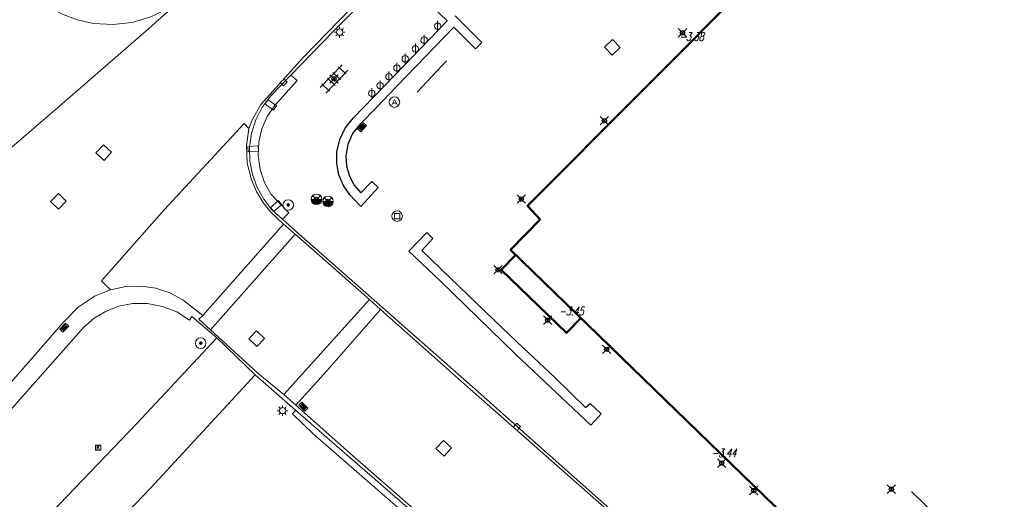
# Model space of a CAD drawing. Header units: metres. Extents: x 113132 to 113925, y 483082 to 483769.
# Tile 52 of 54: x 113676 to 113722, y 483327 to 483350. Entities that reach past the tile are written whole.
import ezdxf
from ezdxf.enums import TextEntityAlignment as Align

# ---------------------------------------------------------------- set-up
doc = ezdxf.new("R2010")
doc.units = ezdxf.units.M
doc.header["$PDMODE"] = 35
doc.header["$PDSIZE"] = 0.2
doc.layers.add('$detailpunten', color=4, linetype='CONTINUOUS')
for name, color, linetype, lineweight in [('AVBK_afvalbak', 7, 'CONTINUOUS', 18), ('BDVK_verkeersbord', 7, 'CONTINUOUS', 18), ('BSBL_Beton_schampblok', 7, 'CONTINUOUS', 18), ('DRPL_dorpelhoogte', 6, 'CONTINUOUS', 18), ('FTSR_fietsenrek', 7, 'CONTINUOUS', 18), ('GBGB_gevel_bijgebouw', 1, 'CONTINUOUS', 35), ('GHGB_gevel_hoofdgebouw', 1, 'CONTINUOUS', 50), ('KASF_kant_asfalt', 7, 'CONTINUOUS', 18), ('KKLI_kant_klinkers', 7, 'CONTINUOUS', 18), ('KMUU_muur_kant', 1, 'CONTINUOUS', 25), ('KOLK_straatkolk', 7, 'CONTINUOUS', 18), ('KOVM_kant_overig_materiaal', 6, 'CONTINUOUS', 18), ('KSTO_kast_overig', 1, 'CONTINUOUS', 18), ('KTEG_kant_tegels', 7, 'CONTINUOUS', 18), ('LNTP_lantaarnpaal', 7, 'CONTINUOUS', 18), ('PLST_paal_staal', 7, 'CONTINUOUS', 18), ('RPUT_rioolput_inspectieput', 7, 'CONTINUOUS', 18), ('TGLS_tegels', 7, 'CONTINUOUS', 18), ('TKLK_trottoirkolk', 7, 'CONTINUOUS', 18), ('WAPU_Waterleidingput_afsluiter', 7, 'CONTINUOUS', 18)]:
    doc.layers.add(name, color=color, linetype=linetype, lineweight=lineweight)
doc.layers.add('Defpoints2', color=11, linetype='CONTINUOUS', lineweight=18, plot=False)
doc.styles.add('Romans', font='romans.shx', dxfattribs={"width": 0.7, "height": 2})
doc.styles.get("Standard").update_dxf_attribs({"font": 'romans.shx', "height": 0.9})

# ---------------------------------------------------------------- blocks, each defined once
blk = doc.blocks.new('BSBL-flat-1')
at = {"layer": 'BSBL_Beton_schampblok'}
for points in [[(-0.276, 0.045), (-0.13, 0.248)], [(-0.276, 0.045), (0.13, -0.248)], [(-0.13, 0.248), (0.276, -0.045)], [(0.13, -0.248), (0.276, -0.045)]]:
    blk.add_lwpolyline(points, dxfattribs=at)
blk = doc.blocks.new('mvpnt-flat-466')
at = {"layer": '$detailpunten', "linetype": 'Continuous'}
blk.add_point((0, 0), dxfattribs=at)
blk = doc.blocks.new('mvpnt-flat-468')
at = {"layer": '$detailpunten', "linetype": 'Continuous'}
blk.add_point((0, 0), dxfattribs=at)
blk = doc.blocks.new('mvpnt-flat-469')
at = {"layer": '$detailpunten', "linetype": 'Continuous'}
blk.add_point((0, 0), dxfattribs=at)
blk = doc.blocks.new('mvpnt-flat-470')
at = {"layer": '$detailpunten', "linetype": 'Continuous'}
blk.add_point((0, 0), dxfattribs=at)
blk = doc.blocks.new('mvpnt-flat-471')
at = {"layer": '$detailpunten', "linetype": 'Continuous'}
blk.add_point((0, 0), dxfattribs=at)
blk = doc.blocks.new('mvpnt-flat-472')
at = {"layer": '$detailpunten', "linetype": 'Continuous'}
blk.add_point((0, 0), dxfattribs=at)
blk = doc.blocks.new('mvpnt-flat-473')
at = {"layer": '$detailpunten', "linetype": 'Continuous'}
blk.add_point((0, 0), dxfattribs=at)
blk = doc.blocks.new('mvpnt-flat-474')
at = {"layer": '$detailpunten', "linetype": 'Continuous'}
blk.add_point((0, 0), dxfattribs=at)
blk = doc.blocks.new('mvpnt-flat-475')
at = {"layer": '$detailpunten', "linetype": 'Continuous'}
blk.add_point((0, 0), dxfattribs=at)
blk = doc.blocks.new('mvpnt-flat-478')
at = {"layer": '$detailpunten', "linetype": 'Continuous'}
blk.add_point((0, 0), dxfattribs=at)
blk = doc.blocks.new('mvpnt-flat-479')
at = {"layer": '$detailpunten', "linetype": 'Continuous'}
blk.add_point((0, 0), dxfattribs=at)
blk = doc.blocks.new('mvpnt-flat-512')
at = {"layer": '$detailpunten', "linetype": 'Continuous'}
blk.add_point((0, 0), dxfattribs=at)
blk = doc.blocks.new('TKLK-flat-51')
at = {"layer": 'TKLK_trottoirkolk'}
for points in [[(0.071, 0.27), (-0.094, 0.082)], [(0.258, 0.105), (0.071, 0.27)], [(0.094, -0.082), (0.258, 0.105)]]:
    blk.add_lwpolyline(points, dxfattribs=at)
blk = doc.blocks.new('LNTP-flat-71')
at = {"layer": 'LNTP_lantaarnpaal'}
for points in [[(-0.25, 0), (-0.15, 0)], [(-0.177, 0.177), (-0.106, 0.106)], [(0, 0.25), (0, 0.15)], [(0.177, 0.177), (0.106, 0.106)], [(0.25, 0), (0.15, 0)], [(-0.177, -0.177), (-0.106, -0.106)], [(0, -0.25), (0, -0.15)], [(0.177, -0.177), (0.106, -0.106)]]:
    blk.add_lwpolyline(points, dxfattribs=at)
blk.add_circle((0, 0), 0.15, dxfattribs=at)
blk = doc.blocks.new('KOLK-flat-55')
at = {"layer": 'KOLK_straatkolk'}
for p, q in [((-0.21, -0.076), (0.066, 0.214)), ((-0.14, -0.074), (0.067, 0.143)), ((-0.104, -0.108), (0.104, 0.108)), ((-0.067, -0.143), (0.14, 0.074)), ((0.21, 0.076), (-0.066, -0.214)), ((0.066, 0.214), (0.21, 0.076)), ((-0.066, -0.214), (-0.21, -0.076))]:
    blk.add_line(p, q, dxfattribs=at)
blk = doc.blocks.new('RPUT-flat-24')
at = {"layer": 'RPUT_rioolput_inspectieput'}
for p, q in [((-0.018, 0.371), (-0.371, -0.018)), ((0.371, 0.018), (-0.018, 0.371)), ((0.018, -0.371), (0.371, 0.018)), ((-0.371, -0.018), (0.018, -0.371))]:
    blk.add_line(p, q, dxfattribs=at)
blk = doc.blocks.new('KOLK-flat-56')
at = {"layer": 'KOLK_straatkolk'}
for p, q in [((-0.212, 0.07), (-0.071, 0.212)), ((0.071, -0.212), (-0.212, 0.07)), ((-0.142, 0.07), (0.071, -0.141)), ((-0.106, 0.106), (0.106, -0.106)), ((-0.071, 0.212), (0.212, -0.07)), ((-0.071, 0.141), (0.142, -0.07)), ((0.212, -0.07), (0.071, -0.212))]:
    blk.add_line(p, q, dxfattribs=at)
blk = doc.blocks.new('RPUT-flat-25')
at = {"layer": 'RPUT_rioolput_inspectieput'}
for p, q in [((-0.008, 0.371), (-0.371, -0.008)), ((0.371, 0.008), (-0.008, 0.371)), ((0.008, -0.371), (0.371, 0.008)), ((-0.371, -0.008), (0.008, -0.371))]:
    blk.add_line(p, q, dxfattribs=at)
blk = doc.blocks.new('BDVK-flat-38')
at = {"layer": 'BDVK_verkeersbord'}
for points in [[(-0.062, 0), (0.062, 0)], [(-0.057, 0.025), (0.057, 0.025)], [(-0.038, 0.05), (0.038, 0.05)], [(-0.057, -0.025), (0.057, -0.025)], [(-0.038, -0.05), (0.038, -0.05)]]:
    blk.add_lwpolyline(points, dxfattribs=at)
for radius in [0.25, 0.0625]:
    blk.add_circle((0, 0), radius, dxfattribs=at)
blk = doc.blocks.new('KSTO-flat-2')
at = {"layer": 'KSTO_kast_overig'}
for p, q in [((0.125, 0.125), (-0.125, 0.125)), ((-0.125, 0.125), (-0.125, -0.125)), ((0.125, -0.125), (0.125, 0.125)), ((-0.125, -0.125), (0.125, -0.125))]:
    blk.add_line(p, q, dxfattribs=at)
at = {"layer": 'KSTO_kast_overig', "style": 'Romans', "width": 0.7}
blk.add_text('K', height=0.2, dxfattribs=at).set_placement((-0.068, -0.095))
blk.add_attdef('OMSCHRIJVING', (0.3, 0.3), '', height=0.45, dxfattribs=at)
blk = doc.blocks.new('WAPU-flat-12')
at = {"layer": 'WAPU_Waterleidingput_afsluiter'}
blk.add_lwpolyline([(-0.25, 0), (0.25, 0), (0.225, -0.05), (-0.225, -0.05), (-0.2, -0.1), (0.2, -0.1), (0.175, -0.15), (-0.175, -0.15), (-0.1, -0.2), (0.1, -0.2), (0, -0.25)], dxfattribs=at)
for start, end in [(90, 270), (270, 90)]:
    blk.add_arc((0, 0), 0.25, start, end, dxfattribs=at)
blk = doc.blocks.new('WAPU-flat-13')
at = {"layer": 'WAPU_Waterleidingput_afsluiter'}
blk.add_lwpolyline([(-0.25, 0), (0.25, 0), (0.225, -0.05), (-0.225, -0.05), (-0.2, -0.1), (0.2, -0.1), (0.175, -0.15), (-0.175, -0.15), (-0.1, -0.2), (0.1, -0.2), (0, -0.25)], dxfattribs=at)
for start, end in [(90, 270), (270, 90)]:
    blk.add_arc((0, 0), 0.25, start, end, dxfattribs=at)
blk = doc.blocks.new('RPUT-flat-26')
at = {"layer": 'RPUT_rioolput_inspectieput'}
for p, q in [((0.004, 0.371), (-0.371, 0.004)), ((-0.371, 0.004), (-0.004, -0.371)), ((0.371, -0.004), (0.004, 0.371)), ((-0.004, -0.371), (0.371, -0.004))]:
    blk.add_line(p, q, dxfattribs=at)
blk = doc.blocks.new('KOLK-flat-57')
at = {"layer": 'KOLK_straatkolk'}
for p, q in [((-0.211, -0.074), (0.067, 0.213)), ((0.068, 0.143), (-0.14, -0.073)), ((0.104, 0.108), (-0.104, -0.108)), ((0.14, 0.073), (-0.068, -0.143)), ((0.211, 0.074), (-0.067, -0.213)), ((0.067, 0.213), (0.211, 0.074)), ((-0.067, -0.213), (-0.211, -0.074))]:
    blk.add_line(p, q, dxfattribs=at)
blk = doc.blocks.new('PLST-flat-7')
at = {"layer": 'PLST_paal_staal'}
blk.add_lwpolyline([(-0.125, -0.125), (0.125, -0.125), (0.125, 0.125), (-0.125, 0.125), (-0.125, -0.125)], dxfattribs=at)
blk.add_circle((0, 0), 0.25, dxfattribs=at)
blk = doc.blocks.new('AVBK-flat-10')
at = {"layer": 'AVBK_afvalbak'}
for points in [[(-0.125, -0.125), (0, 0.125), (0.125, -0.125)], [(-0.087, -0.05), (0.087, -0.05)]]:
    blk.add_lwpolyline(points, dxfattribs=at)
for start, end in [(0, 180), (180, 0)]:
    blk.add_arc((0, 0), 0.25, start, end, dxfattribs=at)
blk = doc.blocks.new('FTSR-flat-17')
at = {"layer": 'FTSR_fietsenrek'}
blk.add_lwpolyline([(0, -0.25), (0, 0.25)], dxfattribs=at)
blk.add_circle((0, 0), 0.15, dxfattribs=at)
blk = doc.blocks.new('FTSR-flat-18')
at = {"layer": 'FTSR_fietsenrek'}
blk.add_lwpolyline([(0, -0.25), (0, 0.25)], dxfattribs=at)
blk.add_circle((0, 0), 0.15, dxfattribs=at)
blk = doc.blocks.new('FTSR-flat-19')
at = {"layer": 'FTSR_fietsenrek'}
blk.add_lwpolyline([(0, -0.25), (0, 0.25)], dxfattribs=at)
blk.add_circle((0, 0), 0.15, dxfattribs=at)
blk = doc.blocks.new('FTSR-flat-20')
at = {"layer": 'FTSR_fietsenrek'}
blk.add_lwpolyline([(0, -0.25), (0, 0.25)], dxfattribs=at)
blk.add_circle((0, 0), 0.15, dxfattribs=at)
blk = doc.blocks.new('FTSR-flat-21')
at = {"layer": 'FTSR_fietsenrek'}
blk.add_lwpolyline([(0, -0.25), (0, 0.25)], dxfattribs=at)
blk.add_circle((0, 0), 0.15, dxfattribs=at)
blk = doc.blocks.new('FTSR-flat-22')
at = {"layer": 'FTSR_fietsenrek'}
blk.add_lwpolyline([(0, -0.25), (0, 0.25)], dxfattribs=at)
blk.add_circle((0, 0), 0.15, dxfattribs=at)
blk = doc.blocks.new('FTSR-flat-23')
at = {"layer": 'FTSR_fietsenrek'}
blk.add_lwpolyline([(0, -0.25), (0, 0.25)], dxfattribs=at)
blk.add_circle((0, 0), 0.15, dxfattribs=at)
blk = doc.blocks.new('FTSR-flat-24')
at = {"layer": 'FTSR_fietsenrek'}
blk.add_lwpolyline([(0, -0.25), (0, 0.25)], dxfattribs=at)
blk.add_circle((0, 0), 0.15, dxfattribs=at)
blk = doc.blocks.new('LNTP-flat-72')
at = {"layer": 'LNTP_lantaarnpaal'}
for points in [[(-0.25, 0), (-0.15, 0)], [(-0.177, 0.177), (-0.106, 0.106)], [(0, 0.25), (0, 0.15)], [(0.177, 0.177), (0.106, 0.106)], [(0.25, 0), (0.15, 0)], [(-0.177, -0.177), (-0.106, -0.106)], [(0, -0.25), (0, -0.15)], [(0.177, -0.177), (0.106, -0.106)]]:
    blk.add_lwpolyline(points, dxfattribs=at)
blk.add_circle((0, 0), 0.15, dxfattribs=at)
blk = doc.blocks.new('TGLS-flat-16')
at = {"layer": 'TGLS_tegels'}
for points in [[(-0.653, -0.413), (0.382, 0.672)], [(0.569, 0.234), (0.207, 0.58)], [(-0.382, -0.672), (0.653, 0.413)], [(0.051, -0.308), (-0.31, 0.037)], [(0.31, -0.037), (-0.051, 0.308)], [(-0.569, -0.234), (-0.207, -0.58)]]:
    blk.add_lwpolyline(points, dxfattribs=at)
blk = doc.blocks.new('BSBL-flat-110')
at = {"layer": 'BSBL_Beton_schampblok'}
for points in [[(0.242, 0.139), (-0.257, 0.11)], [(-0.257, 0.11), (-0.242, -0.139)], [(0.242, 0.139), (0.257, -0.11)], [(0.257, -0.11), (-0.242, -0.139)]]:
    blk.add_lwpolyline(points, dxfattribs=at)
blk = doc.blocks.new('BSBL-flat-111')
at = {"layer": 'BSBL_Beton_schampblok'}
for points in [[(0.101, 0.26), (-0.269, -0.075)], [(0.269, 0.075), (-0.101, -0.26)], [(0.101, 0.26), (0.269, 0.075)], [(-0.269, -0.075), (-0.101, -0.26)]]:
    blk.add_lwpolyline(points, dxfattribs=at)
blk = doc.blocks.new('BDVK-flat-40')
at = {"layer": 'BDVK_verkeersbord'}
for points in [[(-0.062, 0), (0.062, 0)], [(-0.057, 0.025), (0.057, 0.025)], [(-0.038, 0.05), (0.038, 0.05)], [(-0.057, -0.025), (0.057, -0.025)], [(-0.038, -0.05), (0.038, -0.05)]]:
    blk.add_lwpolyline(points, dxfattribs=at)
for radius in [0.25, 0.0625]:
    blk.add_circle((0, 0), radius, dxfattribs=at)
blk = doc.blocks.new('TKLK-flat-54')
at = {"layer": 'TKLK_trottoirkolk'}
for points in [[(0.266, -0.084), (0.087, 0.09)], [(-0.086, -0.09), (0.093, -0.263)], [(0.093, -0.263), (0.266, -0.084)]]:
    blk.add_lwpolyline(points, dxfattribs=at)
blk = doc.blocks.new('RPUT-flat-31')
at = {"layer": 'RPUT_rioolput_inspectieput'}
for p, q in [((-0.004, 0.371), (-0.371, -0.004)), ((0.371, 0.004), (-0.004, 0.371)), ((0.004, -0.371), (0.371, 0.004)), ((-0.371, -0.004), (0.004, -0.371))]:
    blk.add_line(p, q, dxfattribs=at)
blk = doc.blocks.new('RPUT-flat-32')
at = {"layer": 'RPUT_rioolput_inspectieput'}
for p, q in [((-0.016, 0.371), (-0.371, -0.016)), ((0.371, 0.016), (-0.016, 0.371)), ((0.016, -0.371), (0.371, 0.016)), ((-0.371, -0.016), (0.016, -0.371))]:
    blk.add_line(p, q, dxfattribs=at)

msp = doc.modelspace()

# ---------------------------------------------------------------- linework, layer by layer
at = {"layer": 'Defpoints2'}
msp.add_lwpolyline([(113695.861, 483348.053), (113694.479, 483346.572)], dxfattribs=at)
at = {"layer": 'GBGB_gevel_bijgebouw'}
msp.add_lwpolyline([(113722.297, 483323.353), (113717.893, 483327.63)], dxfattribs=at)
at = {"layer": 'GHGB_gevel_hoofdgebouw'}
for points in [[(113711.976, 483326.402), (113698.9, 483339.092), (113700.3, 483340.535), (113699.702, 483341.187), (113721.371, 483362.942)], [(113699.146, 483338.854), (113698.46, 483338.148), (113701.548, 483335.156), (113702.231, 483335.86)]]:
    msp.add_lwpolyline(points, dxfattribs=at)
at = {"layer": 'KASF_kant_asfalt'}
for points in [[(113659.189, 483326.117, 0), (113665.131, 483332.852, 0), (113670.18, 483338.587, 0), (113673.481, 483342.353, 0), (113673.918, 483343.069, 0), (113674.201, 483343.747, 0), (113674.565, 483343.37, 0), (113677.536, 483345.927, 0), (113681.626, 483349.477, 0), (113683.471, 483351.125, 0), (113685.543, 483353.278, 0), (113689.029, 483356.821, 0), (113694.241, 483362.143, 0), (113700.206, 483368.284, 0), (113707.518, 483375.796, 0)], [(113697.554, 483356.975, 0), (113694.981, 483354.297, 0), (113693.01, 483352.274, 0), (113689.094, 483348.223, 0), (113687.06, 483345.985, 0), (113686.668, 483345.293, 0), (113686.497, 483344.84, 0), (113686.272, 483345.083, 0)], [(113679.949, 483337.199, 0), (113679.517, 483337.623, 0), (113682.5, 483341.001, 0), (113686.272, 483345.083, 0)], [(113679.215, 483336.911, 0), (113679.949, 483337.199, 0)], [(113679.215, 483336.911, 0), (113678.412, 483336.375, 0), (113677.718, 483335.663, 0), (113672.196, 483329.356, 0), (113666.162, 483322.516, 0), (113660.796, 483316.439, 0), (113657.041, 483312.165, 0)]]:
    msp.add_polyline3d(points, dxfattribs=at)
at = {"layer": 'KKLI_kant_klinkers'}
for points in [[(113683.471, 483351.125, 0), (113682.682, 483350.55, 0), (113681.855, 483350.14, 0), (113680.969, 483349.879, 0), (113680.052, 483349.775, 0), (113679.13, 483349.829, 0), (113678.356, 483350.003, 0), (113677.616, 483350.288, 0), (113676.927, 483350.68, 0), (113676.303, 483351.17, 0)], [(113688.087, 483340.55, 0), (113688.395, 483340.855, 0), (113687.561, 483341.72, 0), (113687.238, 483342.291, 0), (113687.027, 483342.911, 0), (113686.935, 483343.561, 0), (113686.967, 483344.216, 0), (113687.114, 483344.833, 0), (113687.371, 483345.412, 0), (113687.728, 483345.936, 0), (113688.784, 483347.129, 0), (113688.488, 483347.382, 0)], [(113686.497, 483344.84, 0), (113686.383, 483344.026, 0), (113686.425, 483343.205, 0), (113686.621, 483342.407, 0), (113686.857, 483341.858, 0), (113687.166, 483341.348, 0), (113687.543, 483340.885, 0), (113688.137, 483340.311, 0), (113684.309, 483335.985, 0), (113683.369, 483336.728, 0), (113682.752, 483337.058, 0), (113682.087, 483337.277, 0), (113681.394, 483337.378, 0), (113680.663, 483337.354, 0), (113679.949, 483337.199, 0)], [(113688.692, 483339.841, 0), (113688.137, 483340.311, 0)], [(113688.692, 483339.841, 0), (113692.212, 483336.743, 0), (113692.731, 483336.257, 0), (113696.996, 483332.471, 0), (113704.396, 483325.952, 0), (113708.073, 483322.712, 0), (113712.176, 483319.121, 0), (113715.819, 483315.886, 0)], [(113692.731, 483336.257, 0), (113690.19, 483333.359, 0)], [(113684.12, 483335.802, 0), (113684.309, 483335.985, 0)], [(113684.12, 483335.802, 0), (113684.688, 483335.3, 0), (113686.927, 483333.246, 0), (113688.148, 483332.239, 0), (113688.726, 483331.728, 0), (113691.407, 483329.349, 0), (113695.516, 483325.756, 0)], [(113690.19, 483333.359, 0), (113688.726, 483331.728, 0)]]:
    msp.add_polyline3d(points, dxfattribs=at)
at = {"layer": 'KKLI_kant_klinkers', "linetype": 'Continuous'}
for points in [[(113684.688, 483335.3, 0), (113688.692, 483339.841, 0)], [(113692.212, 483336.743, 0), (113688.148, 483332.239, 0)]]:
    msp.add_polyline3d(points, dxfattribs=at)
at = {"layer": 'KMUU_muur_kant'}
for points in [[(113692.54, 483345.845, 0), (113691.756, 483345.04, 0), (113691.415, 483344.603, 0), (113691.19, 483344.094, 0), (113691.096, 483343.547, 0), (113691.127, 483343.061, 0), (113691.261, 483342.592, 0), (113691.492, 483342.163, 0), (113691.81, 483341.794, 0), (113692.331, 483342.332, 0), (113692.619, 483342.047, 0), (113691.808, 483341.156, 0), (113691.284, 483341.698, 0), (113690.977, 483342.15, 0), (113690.768, 483342.654, 0), (113690.664, 483343.19, 0), (113690.67, 483343.736, 0), (113690.802, 483344.322, 0), (113691.061, 483344.863, 0), (113691.433, 483345.335, 0), (113693.883, 483347.869, 0), (113695.891, 483349.946, 0), (113694.528, 483351.286, 0)], [(113696.269, 483350.195, 0), (113697.533, 483348.923, 0), (113697.237, 483348.621, 0), (113696.206, 483349.656, 0), (113693.517, 483346.859, 0), (113692.54, 483345.845, 0)], [(113702.454, 483331.614, 0), (113702.678, 483331.81, 0), (113703.199, 483331.316, 0), (113702.706, 483330.778, 0), (113699.156, 483334.131, 0), (113695.559, 483337.619, 0), (113694.085, 483339.023, 0), (113694.924, 483339.909, 0), (113695.215, 483339.632, 0), (113694.702, 483339.061, 0), (113697.346, 483336.496, 0), (113699.219, 483334.721, 0), (113700.991, 483333.036, 0), (113702.454, 483331.614, 0)]]:
    msp.add_polyline3d(points, dxfattribs=at)
at = {"layer": 'KOVM_kant_overig_materiaal'}
for points in [[(113688.244, 483340.41, 0), (113688.087, 483340.55, 0), (113687.605, 483340.982, 0), (113687.204, 483341.491, 0), (113686.89, 483342.057, 0), (113686.67, 483342.666, 0), (113686.55, 483343.303, 0), (113686.535, 483343.97, 0), (113686.629, 483344.63, 0), (113686.832, 483345.266, 0), (113687.135, 483345.86, 0), (113687.533, 483346.396, 0), (113688.488, 483347.382, 0), (113690.495, 483349.455, 0), (113692.817, 483351.792, 0)], [(113688.76, 483339.951, 0), (113688.244, 483340.41, 0)], [(113688.76, 483339.951, 0), (113692.838, 483336.358, 0), (113697.095, 483332.594, 0), (113704.456, 483326.06, 0), (113706.999, 483323.859, 0), (113708.576, 483322.442, 0), (113709.094, 483321.992, 0), (113712.287, 483319.195, 0), (113715.897, 483315.993, 0)], [(113668.851, 483324.32, 0), (113674.542, 483330.764, 0), (113678.671, 483335.434, 0), (113679.167, 483335.858, 0), (113679.729, 483336.191, 0), (113680.34, 483336.421, 0), (113680.981, 483336.543, 0), (113681.702, 483336.546, 0), (113682.409, 483336.413, 0), (113683.079, 483336.147, 0), (113683.686, 483335.759, 0), (113683.794, 483335.925, 0), (113684.988, 483334.914, 0), (113686.803, 483333.167, 0), (113688.716, 483331.495, 0), (113690.556, 483329.886, 0), (113695.112, 483325.922, 0)]]:
    msp.add_polyline3d(points, dxfattribs=at)
at = {"layer": 'KTEG_kant_tegels'}
for points in [[(113684.988, 483334.914, 0), (113681.183, 483330.863, 0)], [(113686.803, 483333.167, 0), (113681.854, 483327.811, 0), (113675.527, 483321.212, 0), (113668.284, 483313.625, 0), (113660.132, 483305.217, 0)], [(113705.662, 483316.378, 0), (113703.555, 483318.222, 0), (113700.202, 483321.056, 0), (113695.137, 483325.496, 0), (113689.542, 483330.369, 0), (113688.56, 483331.322, 0), (113688.716, 483331.495, 0)], [(113658.374, 483307.088, 0), (113662.062, 483310.884, 0), (113668.613, 483317.733, 0), (113675.688, 483325.124, 0), (113681.183, 483330.863, 0)]]:
    msp.add_polyline3d(points, dxfattribs=at)

# ---------------------------------------------------------------- block references
at = {"layer": 'Defpoints2'}
for name, p in [('LNTP-flat-72', (113690.798, 483349.416)), ('FTSR-flat-17', (113695.443, 483349.698)), ('mvpnt-flat-468', (113707.045, 483349.386)), ('FTSR-flat-18', (113694.803, 483349.038)), ('RPUT-flat-26', (113703.725, 483348.695)), ('FTSR-flat-19', (113694.39, 483348.623)), ('FTSR-flat-20', (113693.907, 483348.154)), ('TGLS-flat-16', (113690.532, 483347.198)), ('FTSR-flat-21', (113693.512, 483347.715)), ('TKLK-flat-54', (113688.045, 483347.133)), ('mvpnt-flat-466', (113690.532, 483347.198)), ('FTSR-flat-22', (113693.134, 483347.304)), ('FTSR-flat-24', (113692.325, 483346.512)), ('FTSR-flat-23', (113692.72, 483346.879)), ('AVBK-flat-10', (113693.398, 483346.098)), ('BSBL-flat-1', (113687.536, 483345.965)), ('mvpnt-flat-469', (113703.348, 483345.22)), ('KOLK-flat-57', (113691.864, 483344.909)), ('RPUT-flat-32', (113679.621, 483343.708)), ('BSBL-flat-110', (113686.702, 483343.882)), ('RPUT-flat-31', (113677.474, 483341.396)), ('WAPU-flat-12', (113689.703, 483341.488)), ('mvpnt-flat-479', (113689.703, 483341.488)), ('WAPU-flat-13', (113690.25, 483341.389)), ('mvpnt-flat-470', (113699.411, 483341.501)), ('BSBL-flat-111', (113687.787, 483341.167)), ('BDVK-flat-40', (113688.362, 483341.222)), ('mvpnt-flat-478', (113690.25, 483341.389)), ('PLST-flat-7', (113693.523, 483340.693)), ('mvpnt-flat-471', (113698.306, 483338.148)), ('KOLK-flat-55', (113677.749, 483335.405)), ('mvpnt-flat-472', (113700.657, 483335.761)), ('RPUT-flat-25', (113686.867, 483334.882)), ('BDVK-flat-38', (113684.215, 483334.669)), ('mvpnt-flat-473', (113703.454, 483334.377)), ('KOLK-flat-56', (113689.076, 483331.663)), ('LNTP-flat-71', (113688.096, 483331.466)), ('TKLK-flat-51', (113699.119, 483330.609)), ('RPUT-flat-24', (113695.736, 483329.685)), ('KSTO-flat-2', (113679.354, 483329.712)), ('mvpnt-flat-474', (113708.903, 483328.979)), ('mvpnt-flat-475', (113710.425, 483327.683)), ('mvpnt-flat-512', (113716.944, 483327.744))]:
    msp.add_blockref(name, p, dxfattribs=at)

# ---------------------------------------------------------------- texts
at = {"layer": 'DRPL_dorpelhoogte', "oblique": 15, "width": 0.7125}
for s, p in [('-3.38', (113707.471, 483349.002)), ('-3.44', (113709.014, 483329.264))]:
    msp.add_text(s, height=0.4, dxfattribs=at).set_placement(p, align=Align.CENTER)
msp.add_text('-3.45', height=0.4, dxfattribs=at).set_placement((113701.195, 483335.988))

doc.saveas('drawing.dxf')
